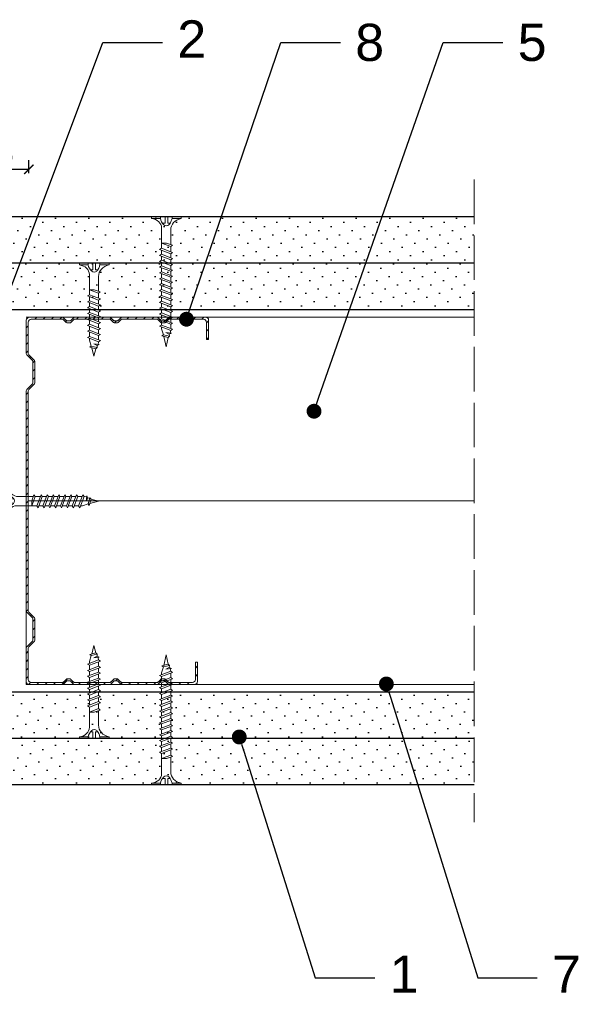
# Model space of a CAD drawing. Header units: millimetres. Extents: x 1801 to 2634, y 1067 to 1915.
# Tile 5 of 7: x 2484 to 2634, y 1201 to 1466. Entities that reach past the tile are written whole.
import ezdxf
from ezdxf import colors
from ezdxf.entities.mleader import LeaderData, LeaderLine
from ezdxf.math import Vec2, Vec3

# ---------------------------------------------------------------- set-up
doc = ezdxf.new("R2010")
doc.units = ezdxf.units.MM
doc.linetypes.add('ACAD_ISO02W100', pattern=[15, 12, -3])
for name, color, linetype, lineweight in [('_ISOVER WELNA', 7, 'BATTING', 9), ('_RIGIPS AKCESORIA', 7, 'Continuous', 18), ('_RIGIPS G-K', 7, 'Continuous', 25), ('_RIGIPS PROFIL', 7, 'Continuous', 18), ('OPISY', 7, 'Continuous', 9), ('PRZERYWANA', 7, 'ACAD_ISO02W100', 9), ('WYMIARY', 7, 'Continuous', 25)]:
    doc.layers.add(name, color=color, linetype=linetype, lineweight=lineweight)
doc.styles.get("Standard").update_dxf_attribs({"font": 'arial.ttf'})
doc.linetypes.add('BATTING', pattern='A,0.00254,-2.54,[134,ltypeshp.shx,S=2.54,R=0,X=-2.54,Y=0],-5.08,[134,ltypeshp.shx,S=2.54,R=180,X=2.54,Y=0],-2.54', length=10.16254)
doc.dimstyles.new('ISO-25', dxfattribs={"dimtxt": 5, "dimasz": 2.5, "dimexe": 2.5, "dimexo": 0.625, "dimtad": 1, "dimtxsty": 'Standard', "dimblk": 'ARCHTICK', "dimcen": 2.5, "dimadec": 0, "dimazin": 0, "dimtfac": 1, "dimtmove": 0, "dimatfit": 3, "dimfxl": 1, "dimfxlon": 1, "dimarcsym": 0})

# ---------------------------------------------------------------- blocks, each defined once
blk = doc.blocks.new('TN 25')
at = {"layer": '_RIGIPS AKCESORIA'}
for p, q in [((0, -0.84), (0, 7.16)), ((0, 7.16), (0.46, 7.16)), ((0.46, 7.16), (0.46, 4.78)), ((0.46, 4.78), (0, 4.78)), ((0, 3.5), (1.77, 3.5)), ((0, 2.83), (1.77, 2.83)), ((1.77, 3.5), (1.77, 4.2)), ((1.77, 2.83), (1.77, 2.18)), ((3.02, 4.46), (8.47, 4.46)), ((7.12, 4.46), (7.12, 3.18)), ((8.03, 2.01), (7.12, 4.46)), ((7.12, 3.18), (7.65, 1.53)), ((8.47, 4.46), (8.79, 5)), ((9.61, 1.51), (8.47, 4.46)), ((8.79, 5), (9.93, 2.01)), ((9, 4.46), (10.1, 4.46)), ((10.1, 4.46), (10.41, 5)), ((11.23, 1.51), (10.1, 4.46)), ((10.41, 5), (11.56, 2.01)), ((10.62, 4.46), (11.67, 4.46)), ((11.67, 4.46), (11.99, 5)), ((12.81, 1.51), (11.67, 4.46)), ((11.99, 5), (13.14, 2.01)), ((12.2, 4.46), (13.21, 4.46)), ((13.21, 4.46), (13.52, 5)), ((14.34, 1.51), (13.21, 4.46)), ((13.52, 5), (14.67, 2.01)), ((13.73, 4.46), (14.8, 4.46)), ((14.8, 4.46), (15.12, 5)), ((15.94, 1.51), (14.8, 4.46)), ((15.12, 5), (16.26, 2.01)), ((15.33, 4.46), (16.42, 4.46)), ((16.42, 4.46), (16.73, 5)), ((17.55, 1.51), (16.42, 4.46)), ((16.73, 5), (17.88, 2.01)), ((16.94, 4.46), (17.99, 4.46)), ((17.99, 4.46), (18.31, 5)), ((19.13, 1.51), (17.99, 4.46)), ((18.31, 5), (19.45, 2.01)), ((18.52, 4.46), (19.68, 4.46)), ((19.68, 4.46), (20, 5)), ((20.82, 1.51), (19.68, 4.46)), ((20, 5), (21.14, 2.01)), ((20.21, 4.46), (20.7, 4.46)), ((20.7, 4.46), (22.28, 3.98)), ((21.85, 1.83), (21.67, 3.28)), ((21.67, 3.28), (22.14, 2.4)), ((22.28, 3.98), (22.56, 4.37)), ((22.7, 2.36), (22.28, 3.98)), ((22.56, 4.37), (23.03, 2.71)), ((23.03, 2.71), (22.7, 2.36)), ((22.71, 3.85), (25, 3.24)), ((25, 3.24), (23.03, 2.71)), ((0.46, 1.64), (0, 1.64)), ((0.46, -0.84), (0.46, 1.64)), ((7.49, 2.01), (3.55, 2.01)), ((7.65, 1.53), (8.03, 2.01)), ((9.41, 2.01), (8.03, 2.01)), ((9.93, 2.01), (9.61, 1.51)), ((11.04, 2.01), (9.93, 2.01)), ((11.56, 2.01), (11.23, 1.51)), ((12.61, 2.01), (11.56, 2.01)), ((13.14, 2.01), (12.81, 1.51)), ((14.15, 2.01), (13.14, 2.01)), ((14.67, 2.01), (14.34, 1.51)), ((15.74, 2.01), (14.67, 2.01)), ((16.26, 2.01), (15.94, 1.51)), ((17.36, 2.01), (16.26, 2.01)), ((17.88, 2.01), (17.55, 1.51)), ((18.93, 2.01), (17.88, 2.01)), ((19.45, 2.01), (19.13, 1.51)), ((19.45, 2.01), (20.62, 2.01)), ((21.14, 2.01), (20.82, 1.51)), ((21.14, 2.01), (21.81, 2.12)), ((22.14, 2.4), (21.85, 1.83)), ((22.7, 2.36), (22.14, 2.4)), ((0, -0.84), (0.46, -0.84))]:
    blk.add_line(p, q, dxfattribs=at)
for centre, major_axis, ratio, start_param, end_param in [((3.09, 7.67), (0.17, 3.2), 0.826134, 1.773653, 3.180586), ((-0.04, 0.9), (0, 3.93), 0.848176, -0.720942, -0.151112), ((1.66, 3.18), (0, 0.895), 0.848176, -1.552777, -0.720942), ((1.66, 3.18), (0, 0.895), 0.848176, 3.862535, 4.730408), ((3.37, -1.57), (0.28, 3.57), 0.832181, 0.035984, 1.430787), ((-2.73, 15.91), (0, 14.76), 0.848176, 3.399396, 3.475072), ((0.59, 4.62), (0, 2.81), 0.848176, 3.475072, 3.862535)]:
    blk.add_ellipse(centre, major_axis=major_axis, ratio=ratio, start_param=start_param, end_param=end_param, dxfattribs=at)
blk = doc.blocks.new('CW 100 ULTRASTIL')
h = blk.add_hatch()
h.set_pattern_fill('ANSI31', color=256, scale=0.5, style=0)
h.paths.add_polyline_path([(179.46, 109.85, -0.198912), (179.6, 110.2), (181.11, 111.71, 0.198912), (181.26, 112.06), (181.26, 117.65, 0.198912), (181.11, 118), (179.6, 119.51, -0.198912), (179.46, 119.86), (179.46, 128.31, -0.414214), (180.26, 129.11), (188.58, 129.11, -0.198912), (188.93, 128.96), (189.64, 128.25, 0.198912), (189.99, 128.11), (190.58, 128.11, 0.198912), (190.93, 128.25), (191.64, 128.96, -0.198912), (191.99, 129.11), (201.28, 129.11, -0.198912), (201.63, 128.96), (202.34, 128.25, 0.198912), (202.69, 128.11), (203.28, 128.11, 0.198912), (203.63, 128.25), (204.34, 128.96, -0.198912), (204.69, 129.11), (213.98, 129.11, -0.198912), (214.33, 128.96), (215.04, 128.25, 0.198912), (215.39, 128.11), (215.98, 128.11, 0.198912), (216.33, 128.25), (217.04, 128.96, -0.198912), (217.39, 129.11), (226.56, 129.11, -0.414214), (227.36, 128.31), (227.36, 123.66), (227.91, 123.66), (227.91, 128.86, 0.414214), (227.11, 129.66), (217.39, 129.66, 0.198912), (217.04, 129.51), (216.33, 128.8, -0.198912), (215.98, 128.66), (215.39, 128.66, -0.198912), (215.04, 128.8), (214.33, 129.51, 0.198912), (213.98, 129.66), (204.69, 129.66, 0.198912), (204.34, 129.51), (203.63, 128.8, -0.198912), (203.28, 128.66), (202.69, 128.66, -0.198912), (202.34, 128.8), (201.63, 129.51, 0.198912), (201.28, 129.66), (191.99, 129.66, 0.198912), (191.64, 129.51), (190.93, 128.8, -0.198912), (190.58, 128.66), (189.99, 128.66, -0.198912), (189.64, 128.8), (188.93, 129.51, 0.198912), (188.58, 129.66), (179.71, 129.66, 0.414214), (178.91, 128.86), (178.91, 119.86, 0.198912), (179.05, 119.51), (180.56, 118, -0.198912), (180.71, 117.65), (180.71, 112.06, -0.198912), (180.56, 111.71), (179.05, 110.2, 0.198912), (178.91, 109.85), (178.91, 50.66, 0.198912), (179.05, 50.31), (180.56, 48.8, -0.198912), (180.71, 48.45), (180.71, 42.86, -0.198912), (180.56, 42.51), (179.05, 41, 0.198912), (178.91, 40.65), (178.91, 31.66, 0.414214), (179.71, 30.86), (188.58, 30.86, 0.198912), (188.93, 31), (189.64, 31.71, -0.198912), (189.99, 31.86), (190.58, 31.86, -0.198912), (190.93, 31.71), (191.64, 31, 0.198912), (191.99, 30.86), (201.28, 30.86, 0.198912), (201.63, 31), (202.34, 31.71, -0.198912), (202.69, 31.86), (203.28, 31.86, -0.198912), (203.63, 31.71), (204.34, 31, 0.198912), (204.69, 30.86), (213.98, 30.86, 0.198912), (214.33, 31), (215.04, 31.71, -0.198912), (215.39, 31.86), (215.98, 31.86, -0.198912), (216.33, 31.71), (217.04, 31, 0.198912), (217.39, 30.86), (224.11, 30.86, 0.414214), (224.91, 31.66), (224.91, 36.86), (224.36, 36.86), (224.36, 32.21, -0.414214), (223.56, 31.41), (217.39, 31.41, -0.198912), (217.04, 31.55), (216.33, 32.26, 0.198912), (215.98, 32.41), (215.39, 32.41, 0.198912), (215.04, 32.26), (214.33, 31.55, -0.198912), (213.98, 31.41), (204.69, 31.41, -0.198912), (204.34, 31.55), (203.63, 32.26, 0.198912), (203.28, 32.41), (202.69, 32.41, 0.198912), (202.34, 32.26), (201.63, 31.55, -0.198912), (201.28, 31.41), (191.99, 31.41, -0.198912), (191.64, 31.55), (190.93, 32.26, 0.198912), (190.58, 32.41), (189.99, 32.41, 0.198912), (189.64, 32.26), (188.93, 31.55, -0.198912), (188.58, 31.41), (180.26, 31.41, -0.414214), (179.46, 32.21), (179.46, 40.65, -0.198912), (179.6, 41), (181.11, 42.51, 0.198912), (181.26, 42.86), (181.26, 48.45, 0.198912), (181.11, 48.8), (179.6, 50.31, -0.198912), (179.46, 50.66)])
at = {"layer": '_RIGIPS PROFIL'}
for p, q in [((178.91, 128.86), (178.91, 119.86)), ((179.46, 128.31), (179.46, 119.86)), ((188.58, 129.66), (179.71, 129.66)), ((188.58, 129.11), (180.26, 129.11)), ((188.93, 129.51), (189.64, 128.8)), ((188.93, 128.96), (189.64, 128.25)), ((190.58, 128.66), (189.99, 128.66)), ((190.58, 128.11), (189.99, 128.11)), ((191.64, 129.51), (190.93, 128.8)), ((191.64, 128.96), (190.93, 128.25)), ((201.28, 129.66), (191.99, 129.66)), ((201.28, 129.11), (191.99, 129.11)), ((201.63, 129.51), (202.34, 128.8)), ((201.63, 128.96), (202.34, 128.25)), ((203.28, 128.66), (202.69, 128.66)), ((203.28, 128.11), (202.69, 128.11)), ((204.34, 129.51), (203.63, 128.8)), ((204.34, 128.96), (203.63, 128.25)), ((204.69, 129.66), (213.98, 129.66)), ((204.69, 129.11), (213.98, 129.11)), ((214.33, 129.51), (215.04, 128.8)), ((214.33, 128.96), (215.04, 128.25)), ((215.98, 128.66), (215.39, 128.66)), ((215.98, 128.11), (215.39, 128.11)), ((217.04, 129.51), (216.33, 128.8)), ((217.04, 128.96), (216.33, 128.25)), ((227.11, 129.66), (217.39, 129.66)), ((226.56, 129.11), (217.39, 129.11)), ((227.36, 123.66), (227.36, 128.31)), ((227.91, 123.66), (227.91, 128.86)), ((227.36, 123.66), (227.91, 123.66)), ((180.56, 118), (179.05, 119.51)), ((181.11, 118), (179.6, 119.51)), ((180.71, 117.65), (180.71, 112.06)), ((181.26, 117.65), (181.26, 112.06)), ((180.56, 111.71), (179.05, 110.2)), ((181.11, 111.71), (179.6, 110.2)), ((178.91, 109.85), (178.91, 50.66)), ((179.46, 109.85), (179.46, 50.66)), ((180.56, 48.8), (179.05, 50.31)), ((181.11, 48.8), (179.6, 50.31)), ((180.71, 42.86), (180.71, 48.45)), ((181.26, 42.86), (181.26, 48.45)), ((180.56, 42.51), (179.05, 41)), ((181.11, 42.51), (179.6, 41)), ((178.91, 31.66), (178.91, 40.65)), ((179.46, 32.21), (179.46, 40.65)), ((224.36, 36.86), (224.36, 32.21)), ((224.36, 36.86), (224.91, 36.86)), ((224.91, 36.86), (224.91, 31.66)), ((188.93, 31.55), (189.64, 32.26)), ((190.58, 32.41), (189.99, 32.41)), ((190.58, 31.86), (189.99, 31.86)), ((191.64, 31.55), (190.93, 32.26)), ((201.63, 31.55), (202.34, 32.26)), ((203.28, 32.41), (202.69, 32.41)), ((203.28, 31.86), (202.69, 31.86)), ((204.34, 31.55), (203.63, 32.26)), ((214.33, 31.55), (215.04, 32.26)), ((215.98, 32.41), (215.39, 32.41)), ((215.98, 31.86), (215.39, 31.86)), ((217.04, 31.55), (216.33, 32.26)), ((188.58, 30.86), (179.71, 30.86)), ((188.58, 31.41), (180.26, 31.41)), ((188.93, 31), (189.64, 31.71)), ((191.64, 31), (190.93, 31.71)), ((201.28, 31.41), (191.99, 31.41)), ((201.28, 30.86), (191.99, 30.86)), ((201.63, 31), (202.34, 31.71)), ((204.34, 31), (203.63, 31.71)), ((204.69, 31.41), (213.98, 31.41)), ((204.69, 30.86), (213.98, 30.86)), ((214.33, 31), (215.04, 31.71)), ((217.04, 31), (216.33, 31.71)), ((223.56, 31.41), (217.39, 31.41)), ((224.11, 30.86), (217.39, 30.86))]:
    blk.add_line(p, q, dxfattribs=at)
for centre, radius, start, end in [((179.71, 128.86), 0.8, 90, 180), ((180.26, 128.31), 0.8, 90, 180), ((188.58, 129.16), 0.5, 45, 90), ((188.58, 128.61), 0.5, 45, 90), ((189.99, 129.16), 0.5, 225, 270), ((189.99, 128.61), 0.5, 225, 270), ((190.58, 129.16), 0.5, 270, 315), ((190.58, 128.61), 0.5, 270, 315), ((191.99, 129.16), 0.5, 90, 135), ((191.99, 128.61), 0.5, 90, 135), ((201.28, 129.16), 0.5, 45, 90), ((201.28, 128.61), 0.5, 45, 90), ((202.69, 129.16), 0.5, 225, 270), ((202.69, 128.61), 0.5, 225, 270), ((203.28, 129.16), 0.5, 270, 315), ((203.28, 128.61), 0.5, 270, 315), ((204.69, 129.16), 0.5, 90, 135), ((204.69, 128.61), 0.5, 90, 135), ((213.98, 129.16), 0.5, 45, 90), ((213.98, 128.61), 0.5, 45, 90), ((215.39, 129.16), 0.5, 225, 270), ((215.39, 128.61), 0.5, 225, 270), ((215.98, 129.16), 0.5, 270, 315), ((215.98, 128.61), 0.5, 270, 315), ((217.39, 129.16), 0.5, 90, 135), ((217.39, 128.61), 0.5, 90, 135), ((226.56, 128.31), 0.8, 0, 90), ((227.11, 128.86), 0.8, 0, 90), ((179.41, 119.86), 0.5, 180, 225), ((179.96, 119.86), 0.5, 180, 225), ((180.21, 117.65), 0.5, 0, 45), ((180.76, 117.65), 0.5, 0, 45), ((180.21, 112.06), 0.5, 315, 0), ((180.76, 112.06), 0.5, 315, 0), ((179.41, 109.85), 0.5, 135, 180), ((179.96, 109.85), 0.5, 135, 180), ((179.41, 50.66), 0.5, 180, 225), ((179.96, 50.66), 0.5, 180, 225), ((180.21, 48.45), 0.5, 0, 45), ((180.76, 48.45), 0.5, 0, 45), ((180.21, 42.86), 0.5, 315, 0), ((180.76, 42.86), 0.5, 315, 0), ((179.41, 40.65), 0.5, 135, 180), ((179.96, 40.65), 0.5, 135, 180), ((180.26, 32.21), 0.8, 180, 270), ((189.99, 31.91), 0.5, 90, 135), ((189.99, 31.36), 0.5, 90, 135), ((190.58, 31.91), 0.5, 45, 90), ((190.58, 31.36), 0.5, 45, 90), ((202.69, 31.91), 0.5, 90, 135), ((202.69, 31.36), 0.5, 90, 135), ((203.28, 31.91), 0.5, 45, 90), ((203.28, 31.36), 0.5, 45, 90), ((215.39, 31.91), 0.5, 90, 135), ((215.39, 31.36), 0.5, 90, 135), ((215.98, 31.91), 0.5, 45, 90), ((215.98, 31.36), 0.5, 45, 90), ((223.56, 32.21), 0.8, 270, 0), ((179.71, 31.66), 0.8, 180, 270), ((188.58, 31.91), 0.5, 270, 315), ((188.58, 31.36), 0.5, 270, 315), ((191.99, 31.91), 0.5, 225, 270), ((191.99, 31.36), 0.5, 225, 270), ((201.28, 31.91), 0.5, 270, 315), ((201.28, 31.36), 0.5, 270, 315), ((204.69, 31.91), 0.5, 225, 270), ((204.69, 31.36), 0.5, 225, 270), ((213.98, 31.91), 0.5, 270, 315), ((213.98, 31.36), 0.5, 270, 315), ((217.39, 31.91), 0.5, 225, 270), ((217.39, 31.36), 0.5, 225, 270), ((224.11, 31.66), 0.8, 270, 0)]:
    blk.add_arc(centre, radius, start, end, dxfattribs=at)
blk = doc.blocks.new('TN 35')
at = {"layer": '_RIGIPS AKCESORIA'}
for p, q in [((0, -0.84), (0, 7.16)), ((0, 7.16), (0.46, 7.16)), ((0.46, 7.16), (0.46, 4.78)), ((0.46, 4.78), (0, 4.78)), ((0, 3.5), (1.77, 3.5)), ((0, 2.83), (1.77, 2.83)), ((1.77, 3.5), (1.77, 4.2)), ((1.77, 2.83), (1.77, 2.18)), ((3.02, 4.46), (8.47, 4.46)), ((7.12, 4.46), (7.12, 3.18)), ((8.03, 2.01), (7.12, 4.46)), ((7.12, 3.18), (7.65, 1.53)), ((8.47, 4.46), (8.79, 5)), ((9.61, 1.51), (8.47, 4.46)), ((8.79, 5), (9.93, 2.01)), ((9, 4.46), (10.1, 4.46)), ((10.1, 4.46), (10.41, 5)), ((11.23, 1.51), (10.1, 4.46)), ((10.41, 5), (11.56, 2.01)), ((10.62, 4.46), (11.67, 4.46)), ((11.67, 4.46), (11.99, 5)), ((12.81, 1.51), (11.67, 4.46)), ((11.99, 5), (13.14, 2.01)), ((12.2, 4.46), (13.21, 4.46)), ((13.21, 4.46), (13.52, 5)), ((14.34, 1.51), (13.21, 4.46)), ((13.52, 5), (14.67, 2.01)), ((13.73, 4.46), (14.8, 4.46)), ((14.8, 4.46), (15.12, 5)), ((15.94, 1.51), (14.8, 4.46)), ((15.12, 5), (16.26, 2.01)), ((15.33, 4.46), (16.42, 4.46)), ((16.42, 4.46), (16.73, 5)), ((17.55, 1.51), (16.42, 4.46)), ((16.73, 5), (17.88, 2.01)), ((16.94, 4.46), (17.99, 4.46)), ((17.99, 4.46), (18.31, 5)), ((19.13, 1.51), (17.99, 4.46)), ((18.31, 5), (19.45, 2.01)), ((18.52, 4.46), (19.57, 4.46)), ((19.57, 4.46), (19.88, 5)), ((20.7, 1.51), (19.57, 4.46)), ((19.88, 5), (21.03, 2.01)), ((20.09, 4.46), (21.14, 4.46)), ((21.14, 4.46), (21.46, 5)), ((22.28, 1.51), (21.14, 4.46)), ((21.46, 5), (22.6, 2.01)), ((21.67, 4.46), (22.72, 4.46)), ((22.72, 4.46), (23.03, 5)), ((23.85, 1.51), (22.72, 4.46)), ((23.03, 5), (24.18, 2.01)), ((23.24, 4.46), (24.29, 4.46)), ((24.29, 4.46), (24.61, 5)), ((25.43, 1.51), (24.29, 4.46)), ((24.61, 5), (25.75, 2.01)), ((24.81, 4.46), (25.87, 4.46)), ((25.87, 4.46), (26.18, 5)), ((27, 1.51), (25.87, 4.46)), ((26.18, 5), (27.33, 2.01)), ((26.39, 4.46), (27.44, 4.46)), ((27.44, 4.46), (27.76, 5)), ((28.58, 1.51), (27.44, 4.46)), ((27.76, 5), (28.9, 2.01)), ((27.96, 4.46), (29.13, 4.46)), ((29.13, 4.46), (29.45, 5)), ((30.27, 1.51), (29.13, 4.46)), ((29.45, 5), (30.59, 2.01)), ((29.65, 4.46), (30.15, 4.46)), ((30.15, 4.46), (31.73, 3.98)), ((31.3, 1.83), (31.12, 3.28)), ((31.12, 3.28), (31.59, 2.4)), ((31.73, 3.98), (32.01, 4.37)), ((32.15, 2.36), (31.73, 3.98)), ((32.01, 4.37), (32.48, 2.71)), ((32.48, 2.71), (32.15, 2.36)), ((32.16, 3.85), (35, 3.24)), ((35, 3.24), (32.48, 2.71)), ((0.46, 1.64), (0, 1.64)), ((0.46, -0.84), (0.46, 1.64)), ((7.49, 2.01), (3.55, 2.01)), ((7.65, 1.53), (8.03, 2.01)), ((9.41, 2.01), (8.03, 2.01)), ((9.93, 2.01), (9.61, 1.51)), ((11.04, 2.01), (9.93, 2.01)), ((11.56, 2.01), (11.23, 1.51)), ((12.61, 2.01), (11.56, 2.01)), ((13.14, 2.01), (12.81, 1.51)), ((14.15, 2.01), (13.14, 2.01)), ((14.67, 2.01), (14.34, 1.51)), ((15.74, 2.01), (14.67, 2.01)), ((16.26, 2.01), (15.94, 1.51)), ((17.36, 2.01), (16.26, 2.01)), ((17.88, 2.01), (17.55, 1.51)), ((18.93, 2.01), (17.84, 2.01)), ((19.45, 2.01), (19.13, 1.51)), ((20.51, 2.01), (19.41, 2.01)), ((21.03, 2.01), (20.7, 1.51)), ((22.08, 2.01), (20.99, 2.01)), ((22.6, 2.01), (22.28, 1.51)), ((23.66, 2.01), (22.56, 2.01)), ((24.18, 2.01), (23.85, 1.51)), ((25.23, 2.01), (24.14, 2.01)), ((25.75, 2.01), (25.43, 1.51)), ((26.81, 2.01), (25.71, 2.01)), ((27.33, 2.01), (27, 1.51)), ((28.38, 2.01), (27.33, 2.01)), ((28.9, 2.01), (28.58, 1.51)), ((28.9, 2.01), (30.07, 2.01)), ((30.59, 2.01), (30.27, 1.51)), ((30.59, 2.01), (31.26, 2.12)), ((31.59, 2.4), (31.3, 1.83)), ((32.15, 2.36), (31.59, 2.4)), ((0, -0.84), (0.46, -0.84))]:
    blk.add_line(p, q, dxfattribs=at)
for centre, major_axis, ratio, start_param, end_param in [((3.09, 7.67), (0.17, 3.2), 0.826134, 1.773653, 3.180586), ((-0.04, 0.9), (0, 3.93), 0.848176, -0.720942, -0.151112), ((1.66, 3.18), (0, 0.895), 0.848176, -1.552777, -0.720942), ((1.66, 3.18), (0, 0.895), 0.848176, 3.862535, 4.730408), ((3.37, -1.57), (0.28, 3.57), 0.832181, 0.035984, 1.430787), ((-2.73, 15.91), (0, 14.76), 0.848176, 3.399396, 3.475072), ((0.59, 4.62), (0, 2.81), 0.848176, 3.475072, 3.862535)]:
    blk.add_ellipse(centre, major_axis=major_axis, ratio=ratio, start_param=start_param, end_param=end_param, dxfattribs=at)
blk = doc.blocks.new('_Dot')
at = {"color": 0, "linetype": 'ByBlock', "lineweight": -2}
blk.add_line((-0.5, 0), (-1, 0), dxfattribs=at)
at = {"color": 0, "linetype": 'ByBlock', "const_width": 0.5}
blk.add_lwpolyline([(-0.25, 0, 1), (0.25, 0, 1)], format="xyb", close=True, dxfattribs=at)
blk = doc.blocks.new('_ArchTick')
at = {"color": 0, "linetype": 'ByBlock', "const_width": 0.15}
blk.add_lwpolyline([(-0.5, -0.5), (0.5, 0.5)], dxfattribs=at)
blk = doc.blocks.new('*D33')
at = {"layer": 'Defpoints', "color": 0, "transparency": 16777216}
for p in [(2465.99, 1425.53), (2465.99, 1378.43), (2485.99, 1378.43)]:
    blk.add_point(p, dxfattribs=at)
at = {"layer": 'WYMIARY', "color": 0, "lineweight": -2, "transparency": 16777216}
for p, q in [((2465.99, 1424.53), (2465.99, 1428.03)), ((2485.99, 1424.53), (2485.99, 1428.03)), ((2485.99, 1425.53), (2465.99, 1425.53))]:
    blk.add_line(p, q, dxfattribs=at)
at = {"layer": 'WYMIARY', "color": 0, "lineweight": -2, "transparency": 16777216, "xscale": 2.5, "yscale": 2.5, "zscale": 2.5, "rotation": 180}
blk.add_blockref('_ArchTick', (2465.99, 1425.53), dxfattribs=at)
at = {"layer": 'WYMIARY', "color": 0, "lineweight": -2, "transparency": 16777216, "xscale": 2.5, "yscale": 2.5, "zscale": 2.5}
blk.add_blockref('_ArchTick', (2485.99, 1425.53), dxfattribs=at)
at = {"layer": 'WYMIARY', "color": 0, "transparency": 16777216, "insert": (2475.99, 1428.71), "char_height": 5, "attachment_point": 5}
blk.add_mtext('≤20', dxfattribs=at)

msp = doc.modelspace()

# ---------------------------------------------------------------- hatches: boundary and pattern name
at = {"layer": '_RIGIPS G-K'}
h = msp.add_hatch(dxfattribs=at)
h.set_pattern_fill('DOTS', color=256, scale=2, angle=-45, style=0)
h.set_pattern_definition([(315, (-6e-12, -436.373), (3.367596, 1.122532), [0, -3.175])])
h.paths.add_polyline_path([(2605.626, 1412.793), (2380.272, 1412.793), (2380.272, 1400.293), (2605.626, 1400.293)])
h = msp.add_hatch(dxfattribs=at)
h.set_pattern_fill('DOTS', color=256, scale=2, angle=-45, style=0)
h.set_pattern_definition([(315, (537.565, -186.0344), (3.367596, 1.122532), [0, -3.175])])
h.paths.add_polyline_path([(2605.626, 1400.293), (2435.272, 1400.293), (2435.272, 1387.793), (2605.626, 1387.793)])
h = msp.add_hatch(dxfattribs=at)
h.set_pattern_fill('DOTS', color=256, scale=2, angle=-45, style=0)
h.set_pattern_definition([(315, (537.565, -211.0344), (3.367596, 1.122532), [0, -3.175])])
h.paths.add_polyline_path([(2605.626, 1272.493), (2435.272, 1272.493), (2435.272, 1284.993), (2605.626, 1284.993)])
h = msp.add_hatch(dxfattribs=at)
h.set_pattern_fill('DOTS', color=256, scale=2, angle=-45, style=0)
h.set_pattern_definition([(315, (7e-13, -461.373), (3.367596, 1.122532), [0, -3.175])])
h.paths.add_polyline_path([(2605.626, 1259.993), (2380.272, 1259.993), (2380.272, 1272.493), (2605.626, 1272.493)])

# ---------------------------------------------------------------- linework, layer by layer
at = {"layer": '_ISOVER WELNA', "ltscale": 4.8}
msp.add_line((2605.626, 1336.393), (2485.822, 1336.393), dxfattribs=at)
at = {"layer": '_RIGIPS G-K'}
for p, q in [((2605.626, 1412.793), (2380.272, 1412.793)), ((2605.626, 1400.293), (2360.272, 1400.293)), ((2605.626, 1387.793), (2365.272, 1387.793)), ((2605.626, 1284.993), (2365.272, 1284.993)), ((2605.626, 1272.493), (2360.272, 1272.493)), ((2605.626, 1259.993), (2380.272, 1259.993))]:
    msp.add_line(p, q, dxfattribs=at)
at = {"layer": '_RIGIPS PROFIL'}
for p, q in [((2605.626, 1385.793), (2485.272, 1385.793)), ((2485.272, 1360.793), (2485.272, 1286.993)), ((2605.626, 1286.993), (2485.272, 1286.993))]:
    msp.add_line(p, q, dxfattribs=at)
at = {"layer": 'PRZERYWANA'}
msp.add_line((2605.626, 1422.793), (2605.626, 1249.993), dxfattribs=at)

# ---------------------------------------------------------------- block references
at = {"layer": '_RIGIPS AKCESORIA', "xscale": -1}
for name, p, rotation in [('TN 35', (2526.114, 1412.793), 90), ('TN 25', (2506.714, 1400.293), 90), ('TN 25', (2479.67, 1339.558), 180)]:
    msp.add_blockref(name, p, dxfattribs=dict(at, rotation=rotation))
at = {"layer": '_RIGIPS AKCESORIA', "rotation": 90}
for name, p in [('TN 25', (2506.714, 1272.493)), ('TN 35', (2526.114, 1259.993))]:
    msp.add_blockref(name, p, dxfattribs=at)
at = {"layer": '_RIGIPS PROFIL'}
msp.add_blockref('CW 100 ULTRASTIL', (2306.365, 1256.136), dxfattribs=at)

# ---------------------------------------------------------------- dimensions: what is measured, and where the dimension line sits
at = {"layer": 'WYMIARY'}
dim = msp.add_linear_dim(base=(2465.993, 1425.529), p1=(2485.993, 1378.43), p2=(2465.993, 1378.43), text='≤20', dimstyle='ISO-25', dxfattribs=at)
dim.commit()
dim.dimension.update_dxf_attribs({"geometry": '*D33', "text_midpoint": (2475.993, 1428.707)})

# ---------------------------------------------------------------- leaders
at = {"layer": 'OPISY'}
ml = msp.add_multileader_mtext('Standard', dxfattribs=at)
ml.set_content('2', color=256)
ml.set_leader_properties()
ml.set_arrow_properties(name='DOT')
ml.build(insert=Vec2(0, 0))
ctx = ml.context
ctx.base_point, ctx.char_height, ctx.landing_gap_size, ctx.plane_origin = Vec3(2521.879, 1459.602), 10, 4, Vec3(2329.29, 1603.262)
notes = []
notes.append((ctx, [(0, (1, 1, 0), (2505.879, 1459.602), (1, 0), 16, [(0, [(2472.82, 1371.58)], 0, [])])]))
ctx.mtext.insert, ctx.mtext.flow_direction = Vec3(2525.879, 1465.602), 5
ml = msp.add_multileader_mtext('Standard', dxfattribs=at)
ml.set_content('8', color=256)
ml.set_leader_properties()
ml.set_arrow_properties(name='DOT')
ml.build(insert=Vec2(0, 0))
ctx = ml.context
ctx.base_point, ctx.char_height, ctx.landing_gap_size, ctx.plane_origin = Vec3(2569.69, 1459.602), 10, 4, Vec3(2377.102, 1603.262)
notes.append((ctx, [(0, (1, 1, 0), (2553.69, 1459.602), (1, 0), 16, [(0, [(2528.341, 1385.243)], 0, [])])]))
ctx.mtext.insert, ctx.mtext.flow_direction = Vec3(2573.69, 1464.687), 5
ml = msp.add_multileader_mtext('Standard', dxfattribs=at)
ml.set_content('5', color=256)
ml.set_leader_properties()
ml.set_arrow_properties(name='DOT')
ml.build(insert=Vec2(0, 0))
ctx = ml.context
ctx.base_point, ctx.char_height, ctx.landing_gap_size, ctx.plane_origin = Vec3(2613.337, 1459.602), 10, 4, Vec3(2420.748, 1603.262)
notes.append((ctx, [(0, (1, 1, 0), (2597.337, 1459.602), (1, 0), 16, [(0, [(2562.61, 1360.499)], 0, [])])]))
ctx.mtext.insert, ctx.mtext.flow_direction = Vec3(2617.337, 1464.687), 5
ml = msp.add_multileader_mtext('Standard', dxfattribs=at)
ml.set_content('7', color=256)
ml.set_leader_properties()
ml.set_arrow_properties(name='DOT')
ml.build(insert=Vec2(0, 0))
ctx = ml.context
ctx.base_point, ctx.char_height, ctx.landing_gap_size, ctx.plane_origin = Vec3(2622.594, 1208.145), 10, 4, Vec3(2430.005, 1064.486)
notes.append((ctx, [(0, (1, 1, 0), (2606.594, 1208.145), (1, 0), 16, [(0, [(2582.055, 1287.152)], 0, [])])]))
ctx.mtext.insert, ctx.mtext.flow_direction = Vec3(2626.594, 1214.145), 5
ml = msp.add_multileader_mtext('Standard', dxfattribs=at)
ml.set_content('1', color=256)
ml.set_leader_properties()
ml.set_arrow_properties(name='DOT')
ml.build(insert=Vec2(0, 0))
ctx = ml.context
ctx.base_point, ctx.char_height, ctx.landing_gap_size, ctx.plane_origin = Vec3(2578.92, 1208.145), 10, 4, Vec3(2386.331, 1064.486)
notes.append((ctx, [(0, (1, 1, 0), (2562.92, 1208.145), (1, 0), 16, [(0, [(2542.525, 1272.905)], 0, [])])]))
ctx.mtext.insert, ctx.mtext.flow_direction = Vec3(2582.92, 1214.145), 5
for ctx, leaders in notes:
    for number, flags, end, landing, length, lines in leaders:
        leader = LeaderData()
        leader.index, (leader.has_last_leader_line, leader.has_dogleg_vector, leader.attachment_direction) = number, flags
        leader.last_leader_point, leader.dogleg_vector, leader.dogleg_length = Vec3(end), Vec3(landing), length
        for number, points, colour, breaks in lines:
            line = LeaderLine()
            line.index, line.vertices, line.color, line.breaks = number, Vec3.list(points), colors.encode_raw_color(colour), breaks
            leader.lines.append(line)
        ctx.leaders.append(leader)

doc.saveas('drawing.dxf')
